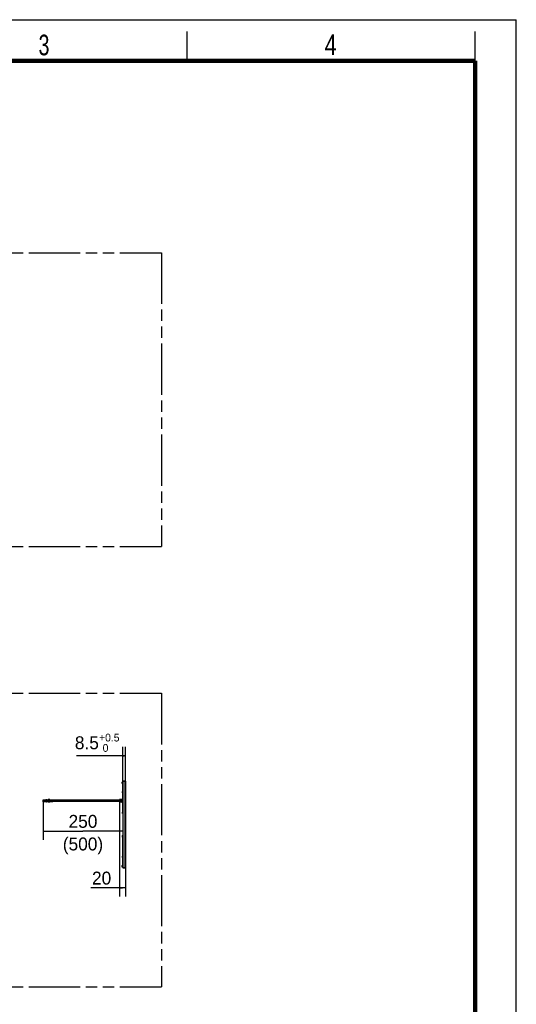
# Model space of a CAD drawing. Header units: millimetres. Extents: x 0 to 210, y 0 to 297.
# Tile 17 of 17: x 125 to 210, y 129 to 297. Entities that reach past the tile are written whole.
import ezdxf
from ezdxf.enums import TextEntityAlignment as Align

# ---------------------------------------------------------------- set-up
doc = ezdxf.new("R2010")
doc.units = ezdxf.units.MM
doc.header["$LTSCALE"] = 19.36
doc.linetypes.add('PHANTOM', pattern=[0.8, 0.45, -0.05, 0.1, -0.05, 0.1, -0.05])
doc.layers.get('0').update_dxf_attribs({"linetype": 'CONTINUOUS'})
doc.layers.add('DEFAULT_3', color=7, linetype='PHANTOM')
doc.layers.add('Z_DIM_2D', color=7, linetype='CONTINUOUS')
doc.styles.add('TEXTSTYLE_2', font='txt', dxfattribs={"width": 0.75})
doc.styles.add('TEXTSTYLE_3', font='tridonic-metric-print-light.otf')
doc.styles.add('TEXTSTYLE_4', font='tridonic-metric-print-light.otf')
doc.dimstyles.new('DIMSTYLE_3', dxfattribs={"dimtxt": 2.2, "dimasz": 3.5, "dimexe": 1.5, "dimexo": 0, "dimgap": 0.55, "dimtad": 1, "dimdec": 1, "dimlfac": 20, "dimdsep": 46, "dimtxsty": 'TEXTSTYLE_3', "dimblk": '_FILLED', "dimblk1": '_FILLED', "dimblk2": '_FILLED', "dimcen": 0.09, "dimclrt": 5, "dimadec": 4, "dimazin": 2, "dimtp": 0.5, "dimtm": 0.5, "dimtfac": 1, "dimtdec": 1, "dimtofl": 0, "dimtmove": 0, "dimatfit": 3, "dimldrblk": '_FILLED', "dimfxl": 0, "dimtolj": 1, "dimarcsym": 0})
doc.dimstyles.new('DIMSTYLE_5', dxfattribs={"dimtxt": 2.2, "dimasz": 3.5, "dimexe": 1.5, "dimexo": 0, "dimgap": 0.55, "dimtad": 1, "dimdec": 1, "dimlfac": 20, "dimdsep": 46, "dimtxsty": 'TEXTSTYLE_3', "dimblk": '_FILLED', "dimblk1": '_FILLED', "dimblk2": '_FILLED', "dimcen": 0.09, "dimclrt": 5, "dimadec": 4, "dimazin": 2, "dimtol": 1, "dimtp": 0.5, "dimtfac": 0.6, "dimtdec": 1, "dimtofl": 0, "dimtmove": 0, "dimatfit": 3, "dimldrblk": '_FILLED', "dimfxl": 0, "dimtolj": 1, "dimarcsym": 0})
doc.dimstyles.new('DIMSTYLE_6', dxfattribs={"dimtxt": 2.2, "dimasz": 3.5, "dimexe": 1.5, "dimexo": 0, "dimgap": 0.55, "dimtad": 1, "dimdec": 1, "dimlfac": 20, "dimdsep": 46, "dimtxsty": 'TEXTSTYLE_3', "dimblk": '_FILLED', "dimblk1": '_FILLED', "dimblk2": '_FILLED', "dimcen": 0.09, "dimclrt": 5, "dimadec": 4, "dimazin": 2, "dimtp": 0.2, "dimtm": 0.2, "dimtfac": 1, "dimtdec": 1, "dimtofl": 0, "dimtmove": 0, "dimatfit": 3, "dimldrblk": '_FILLED', "dimfxl": 0, "dimtolj": 1, "dimarcsym": 0})

# ---------------------------------------------------------------- blocks, each defined once
blk = doc.blocks.new('*D6')
at = {"layer": 'Z_DIM_2D', "color": 2, "linetype": 'Continuous', "transparency": 16777216}
for p, q in [((143.04, 167.35), (143.04, 173.19)), ((143.47, 167.34), (143.47, 173.19)), ((143.25, 171.69), (135.15, 171.69)), ((143.04, 171.69), (143.25, 171.69)), ((143.47, 171.69), (143.25, 171.69))]:
    blk.add_line(p, q, dxfattribs=at)
at = {"layer": 'Z_DIM_2D', "color": 5, "linetype": 'Continuous', "transparency": 16777216}
for s, height, style, p in [('8.5', 2.2, 'TEXTSTYLE_3', (138.96, 172.79)), ('+0.5', 1.32, 'TEXTSTYLE_4', (142.47, 174.11)), (' 0', 1.32, 'TEXTSTYLE_4', (140.58, 172.35))]:
    blk.add_text(s, height=height, dxfattribs=dict(at, style=style)).set_placement(p, align=Align.RIGHT)
blk = doc.blocks.new('_FILLED')
at = {"color": 0, "linetype": 'ByBlock'}
blk.add_solid([(0, 0), (-1, 0.125), (-1, -0.125)], dxfattribs=at)
blk = doc.blocks.new('_NONE')
blk = doc.blocks.new('*D7')
at = {"layer": 'Z_DIM_2D', "color": 2, "linetype": 'Continuous', "transparency": 16777216}
for p, q in [((129.47, 163.95), (129.47, 157.36)), ((129.47, 158.86), (136.25, 158.86)), ((143.04, 158.86), (136.25, 158.86))]:
    blk.add_line(p, q, dxfattribs=at)
at = {"layer": 'Z_DIM_2D', "color": 5, "linetype": 'Continuous', "transparency": 16777216, "style": 'TEXTSTYLE_3'}
for s, p in [('250', (136.25, 159.41)), ('(500)', (136.25, 155.56))]:
    blk.add_text(s, height=2.2, dxfattribs=at).set_placement(p, align=Align.CENTER)
blk = doc.blocks.new('*D8')
at = {"layer": 'Z_DIM_2D', "color": 2, "linetype": 'Continuous', "transparency": 16777216}
for p, q in [((142.47, 163.82), (142.47, 147.7)), ((143.47, 152.64), (143.47, 147.7)), ((142.97, 149.2), (137.56, 149.2)), ((142.47, 149.2), (142.97, 149.2)), ((143.47, 149.2), (142.97, 149.2))]:
    blk.add_line(p, q, dxfattribs=at)
at = {"layer": 'Z_DIM_2D', "color": 5, "linetype": 'Continuous', "transparency": 16777216, "style": 'TEXTSTYLE_3'}
blk.add_text('20', height=2.2, dxfattribs=at).set_placement((141.06, 149.75), align=Align.RIGHT)

msp = doc.modelspace()

# ---------------------------------------------------------------- linework, layer by layer
at = {"color": 2, "linetype": 'Continuous'}
for p, q in [((0, 297), (210, 297)), ((210, 0), (210, 297)), ((154, 290), (154, 295)), ((203, 290), (203, 295))]:
    msp.add_line(p, q, dxfattribs=at)
at = {"color": 9, "linetype": 'Continuous'}
for p, q in [((142.9255058, 166.9953984), (142.9255055, 167.1949524)), ((142.9755054, 166.9452792), (142.9755054, 167.2452786)), ((143.0255054, 167.0952789), (142.9771992, 167.0952789)), ((143.0255054, 167.2452786), (143.0255054, 166.9452792)), ((143.440399, 152.6102789), (143.440399, 167.3602789)), ((142.9755058, 165.3853984), (142.9755055, 165.5849524)), ((143.0255054, 165.6353956), (143.0255054, 165.3353962)), ((129.4655055, 164.1952789), (129.6955055, 164.1952789)), ((129.6955055, 164.0952789), (129.4655055, 164.0952789)), ((129.4655055, 163.9452789), (129.6955055, 163.9452789)), ((130.0726113, 164.1952789), (129.9405055, 164.1952789)), ((129.9454927, 164.1952789), (129.9454927, 163.8452789)), ((129.9455055, 164.1452789), (130.8455055, 164.1452789)), ((130.7105055, 163.8952789), (129.9455055, 163.8952789)), ((130.0458197, 163.8952789), (130.0458197, 164.1452789)), ((130.1261986, 163.8452789), (130.1261986, 164.1952789)), ((130.1405055, 164.1952789), (130.1261986, 164.1952789)), ((130.3105297, 163.8302798), (130.3180932, 163.8302788)), ((130.311351, 164.2102783), (130.3180929, 164.2102789)), ((130.3279097, 163.8202791), (130.3204901, 163.8202791)), ((130.3774468, 164.2102791), (130.3490892, 164.210279)), ((130.3773953, 163.8302785), (130.3490892, 163.8302788)), ((130.3688162, 163.8202823), (130.3671243, 163.8202792)), ((130.3770574, 164.2102789), (130.3770649, 164.2089848)), ((130.4205057, 164.2102783), (130.4245554, 164.2102789)), ((130.4245554, 163.8302788), (130.4209565, 163.8302792)), ((130.4297561, 163.8202794), (130.4344176, 163.8202789)), ((130.465381, 164.210279), (130.4556768, 164.210279)), ((130.4556768, 163.8302788), (130.465381, 163.8302788)), ((130.4686084, 164.1952789), (130.4686084, 163.8452789)), ((130.4745594, 163.8202809), (130.4714046, 163.8202794)), ((130.4739577, 164.2202788), (130.4747884, 164.2202772)), ((130.4820669, 164.2102791), (130.4837364, 164.2102797)), ((130.4837364, 163.830278), (130.4835767, 163.8452789)), ((130.5196763, 164.1452789), (130.5196763, 163.8952789)), ((130.5314012, 164.2102789), (130.5305063, 164.2102783)), ((130.5314015, 163.8302789), (130.5305065, 163.8302794)), ((130.5634273, 164.2202789), (130.5413516, 164.2202789)), ((130.5725437, 164.210279), (130.5627473, 164.210279)), ((130.5627473, 163.8452789), (130.5627473, 163.8302789)), ((130.589543, 163.8302783), (130.5627473, 163.8302789)), ((130.5805055, 164.2202789), (130.5810597, 164.2202789)), ((130.5805055, 163.8202791), (130.5810369, 163.8202792)), ((130.7505055, 164.1202789), (130.7105055, 164.1202789)), ((130.7105055, 163.9202789), (130.7505055, 163.9202789)), ((130.8455055, 163.8952789), (130.7505055, 163.8952789)), ((130.7838637, 164.1935137), (130.7814891, 164.1952789)), ((130.7905055, 164.1452789), (130.7902265, 164.157621)), ((130.8455055, 164.1027789), (130.8855055, 164.1027789)), ((130.8855055, 164.1452789), (130.9805055, 164.1452789)), ((130.9805055, 163.8952789), (130.8855055, 163.8952789)), ((130.9805055, 164.1027789), (131.0205055, 164.1027789)), ((131.0205055, 164.1452789), (131.0955055, 164.1452789)), ((131.0955055, 163.8952789), (131.0205055, 163.8952789)), ((142.9755055, 161.8858395), (142.9755058, 162.0853934)), ((142.9755055, 157.8857224), (142.9755058, 158.0852764)), ((142.9755055, 154.3856053), (142.9755058, 154.5852764)), ((143.0255054, 154.5051547), (143.0255054, 154.3351621)), ((142.9255055, 152.7756053), (142.9255059, 152.9738578)), ((142.9755054, 152.7251621), (142.9755054, 153.0251615)), ((143.0255054, 152.8753959), (142.9771992, 152.8753959)), ((143.0255054, 153.0253956), (143.0255054, 152.7253962)), ((143.0322123, 153.2258279), (143.0305056, 153.2272697)), ((143.0360409, 153.2243751), (143.0322123, 153.2258279))]:
    msp.add_line(p, q, dxfattribs=at)
at = {"color": 6, "linetype": 'Continuous'}
for p, q in [((142.9255058, 167.1938598), (142.9255058, 167.1953788)), ((142.9255058, 166.995413), (142.9255074, 166.9958145)), ((142.9755055, 167.2452789), (143.0005055, 167.2452789)), ((142.9755055, 166.9452789), (143.0005055, 166.9452789)), ((143.0005055, 167.2852789), (143.0255055, 167.2852789)), ((143.0005055, 167.2848772), (143.0005055, 167.2359263)), ((143.0005055, 166.949152), (143.0005055, 166.9056313)), ((143.0005055, 166.9052789), (143.0255055, 166.9052789)), ((143.0255055, 167.2848772), (143.0255055, 167.2452789)), ((143.0255055, 167.2452789), (143.0402026, 167.2452789)), ((143.0255055, 166.9452789), (143.0402026, 166.9452789)), ((143.1188331, 167.3604737), (143.440399, 167.3602789)), ((143.4587768, 167.3522983), (143.4623057, 167.3473093)), ((142.9755058, 165.5838598), (142.9755058, 165.5853788)), ((142.9755058, 165.386932), (142.9755058, 165.385413)), ((143.0155738, 165.6342789), (143.0107317, 165.633045)), ((129.4655055, 163.8452789), (129.4655055, 164.1952789)), ((130.7105055, 163.8452789), (129.4655055, 163.8452789)), ((129.6955055, 163.8452789), (129.6955055, 164.1952789)), ((129.6955055, 164.1952789), (129.9405055, 164.1952789)), ((129.9455055, 164.1452789), (129.6955055, 164.1452789)), ((129.6955055, 164.1202789), (129.9155055, 164.1202789)), ((129.6955055, 163.9202789), (129.9155055, 163.9202789)), ((129.6955055, 163.8952789), (129.9455055, 163.8952789)), ((129.9155055, 163.9202789), (129.9155055, 164.1202789)), ((130.0726113, 164.1952789), (130.1261986, 164.1952789)), ((130.1405055, 164.1952789), (130.7105055, 164.1952789)), ((130.3105296, 164.2102779), (130.3105775, 164.1952789)), ((130.3105775, 163.8452789), (130.3105297, 163.8302798)), ((130.3180929, 164.2102789), (130.3490892, 164.210279)), ((130.3180929, 164.1952789), (130.3180929, 164.2102789)), ((130.3180932, 163.8302788), (130.3180929, 163.8452789)), ((130.3490892, 163.8302788), (130.3180932, 163.8302788)), ((130.3451743, 164.2202848), (130.3192852, 164.2202788)), ((130.3279097, 163.8202791), (130.3455189, 163.8202743)), ((130.3490892, 164.2051666), (130.3490892, 164.210279)), ((130.3536537, 164.2202771), (130.3674763, 164.2202779)), ((130.3548747, 163.8202804), (130.3671255, 163.8202792)), ((130.3587706, 163.835385), (130.3587706, 163.8302788)), ((130.3674763, 164.2202779), (130.3673507, 164.2202785)), ((130.3769436, 164.204718), (130.3774939, 164.2082663)), ((130.3774807, 163.8452789), (130.3770574, 163.8302788)), ((130.3774528, 164.1952789), (130.3770673, 164.2102791)), ((130.4205338, 163.8452789), (130.420515, 163.8302795)), ((130.4205151, 164.2102783), (130.4205338, 164.1952789)), ((130.4556768, 164.210279), (130.4245554, 164.2102789)), ((130.4245554, 164.1952789), (130.4245554, 164.2102789)), ((130.4245554, 163.8302788), (130.4245554, 163.8452789)), ((130.4245554, 163.8302788), (130.4556768, 163.8302788)), ((130.4530886, 164.2202789), (130.4297653, 164.2202786)), ((130.4330607, 164.2201896), (130.4333738, 164.2202502)), ((130.4344176, 163.8202789), (130.4530899, 163.8202789)), ((130.4556768, 164.2051662), (130.4556768, 164.210279)), ((130.4736693, 164.2202789), (130.4615652, 164.2202789)), ((130.4715581, 163.8202778), (130.4615882, 163.8202801)), ((130.4837364, 164.2102797), (130.465381, 164.210279)), ((130.465381, 163.8353844), (130.465381, 163.8302788)), ((130.465381, 163.8302788), (130.4837439, 163.8302786)), ((130.4737805, 163.8202792), (130.4738228, 163.8202794)), ((130.4837364, 164.2102797), (130.4836918, 164.1952789)), ((130.4838069, 163.8452789), (130.4837439, 163.8302786)), ((130.5190711, 163.8830307), (130.5196763, 163.8952789)), ((130.5305063, 164.2102783), (130.5305078, 164.1952789)), ((130.5314012, 163.8452789), (130.5314015, 163.8302789)), ((130.5314015, 163.8302789), (130.5627473, 163.8302789)), ((130.5627473, 164.210279), (130.5330291, 164.2102798)), ((130.5413516, 164.2202789), (130.540506, 164.2202789)), ((130.5413517, 163.8202789), (130.5805055, 163.8202791)), ((130.5634273, 164.2202789), (130.5810321, 164.2202786)), ((130.5712417, 163.8202845), (130.5652457, 163.8203169)), ((130.5725437, 164.210279), (130.5896871, 164.2102826)), ((130.5794754, 163.820338), (130.5805055, 163.8202791)), ((130.5805055, 164.2202786), (130.5799924, 164.2202643)), ((130.5800822, 163.8202879), (130.5804898, 163.8202791)), ((130.5804898, 164.2202786), (130.5802368, 164.2202752)), ((130.5810369, 163.8202792), (130.5878865, 163.8202789)), ((130.5837681, 163.8206616), (130.5836004, 163.8206145)), ((130.5891433, 163.8240237), (130.5892146, 163.8237708)), ((130.5910754, 163.8302781), (130.5896929, 163.8262169)), ((130.5910778, 164.2102789), (130.5910827, 164.1952789)), ((130.7103792, 164.1935326), (130.7105055, 164.1952789)), ((130.7105055, 164.0452789), (130.7105055, 164.1452789)), ((130.7105055, 164.0452789), (130.7505055, 164.0452789)), ((130.7105055, 163.8452789), (130.7105055, 163.9952789)), ((130.7105055, 163.9952789), (130.7505055, 163.9952789)), ((130.7505055, 163.8952789), (130.7105055, 163.8952789)), ((130.7505055, 164.0452789), (130.7505055, 164.1952789)), ((130.7505055, 164.1952789), (130.8455055, 164.1952789)), ((130.7505055, 163.8452789), (130.7505055, 163.9952789)), ((130.8455055, 163.8452789), (130.7505055, 163.8452789)), ((130.8455054, 163.870121), (130.8455554, 163.8824038)), ((130.8455055, 164.0452789), (130.8455055, 164.1952789)), ((130.8455055, 164.0452789), (130.8855055, 164.0452789)), ((130.8455554, 163.8824038), (130.8455055, 163.9952789)), ((130.8455055, 163.9952789), (130.8855055, 163.9952789)), ((130.8855055, 163.9377789), (130.8455055, 163.9377789)), ((130.8855055, 164.0452789), (130.8855055, 164.1952789)), ((130.8855055, 164.1952789), (130.9805055, 164.1952789)), ((130.8855055, 163.8452789), (130.8855055, 163.9952789)), ((130.9805055, 163.8452789), (130.8855055, 163.8452789)), ((130.9805055, 164.0452789), (130.9805055, 164.1952789)), ((130.9805055, 164.0452789), (131.0205055, 164.0452789)), ((130.9805055, 163.8452789), (130.9805055, 163.9952789)), ((130.9805055, 163.9952789), (131.0205055, 163.9952789)), ((131.0205055, 163.9377789), (130.9805055, 163.9377789)), ((131.0205055, 164.0452789), (131.0205055, 164.1952789)), ((131.0205055, 164.1952789), (131.0955055, 164.1952789)), ((131.0205055, 163.8452789), (131.0205055, 163.9952789)), ((131.0955055, 163.8452789), (131.0205055, 163.8452789)), ((131.0955055, 163.8452789), (131.0955055, 164.1952789)), ((142.9755058, 161.886932), (142.9755058, 161.885413)), ((143.0156942, 162.1343032), (143.0109079, 162.133099)), ((142.9755058, 158.0837428), (142.9755058, 158.0852617)), ((142.9755058, 157.8868149), (142.9755058, 157.885296)), ((142.9755058, 154.5837428), (142.9755058, 154.5852617)), ((142.9755058, 154.3866979), (142.9755058, 154.3851789)), ((143.0156942, 154.6341861), (143.0109079, 154.6329819)), ((142.9255058, 152.9736257), (142.9255058, 152.9751447)), ((142.9255058, 152.7751789), (142.9255074, 152.7755803)), ((142.9655738, 153.0241619), (142.9607317, 153.0229279)), ((142.9755055, 153.0251618), (143.0005055, 153.0251618)), ((142.9755055, 152.7251618), (143.0005055, 152.7251618)), ((143.0005055, 153.0651618), (143.0255055, 153.0651618)), ((143.0005055, 153.0647602), (143.0005055, 153.0158092)), ((143.0005055, 152.7290349), (143.0005055, 152.6855142)), ((143.0005055, 152.6851618), (143.0255055, 152.6851618)), ((143.0255055, 152.6868662), (143.0255054, 152.7253962)), ((143.0255055, 153.0253959), (143.0402026, 153.0253959)), ((143.0255055, 152.7253959), (143.0402026, 152.7253959)), ((143.1204642, 152.6094287), (143.0551114, 152.6102789)), ((143.1853637, 152.6088915), (143.1204642, 152.6094287)), ((143.2498121, 152.6086418), (143.1853637, 152.6088915)), ((143.3773317, 152.6093101), (143.3138034, 152.608756)), ((143.440399, 152.6102789), (143.3773317, 152.6093101)), ((143.440399, 152.6102789), (143.4464453, 152.611021)), ((143.4617536, 152.6222795), (143.4636914, 152.6261977)), ((143.4649565, 152.6305958), (143.465399, 152.6352789))]:
    msp.add_line(p, q, dxfattribs=at)
at = {"color": 7, "linetype": 'Continuous'}
for p, q in [((143.0095633, 166.7267183), (143.0265598, 166.9451971)), ((143.0117732, 166.7122503), (143.0095633, 166.7267183)), ((143.0166591, 166.6999459), (143.0117732, 166.7122503)), ((143.024434, 166.6896227), (143.0166591, 166.6999459)), ((143.0190652, 162.1751017), (143.0402026, 167.3452791)), ((143.0365028, 166.9444224), (143.0204232, 166.7380155)), ((143.0204232, 166.7380155), (143.0222446, 166.7233848)), ((143.0305055, 166.6849014), (143.024434, 166.6896227)), ((143.0266644, 166.4057933), (143.0245311, 166.1605844)), ((143.0280211, 166.5389288), (143.0253736, 166.3221998)), ((143.0257907, 166.2310155), (143.0257416, 165.9334047)), ((143.0257832, 166.0914345), (143.0266778, 165.7458795)), ((143.0296161, 166.6561579), (143.027564, 166.5209674)), ((143.0304264, 166.7239405), (143.0296161, 166.6561579)), ((143.0305524, 166.7423484), (143.0305044, 166.7442498)), ((143.0321558, 166.7553564), (143.0305055, 166.7433074)), ((143.0307526, 166.7390479), (143.0305055, 166.7432881)), ((143.0305055, 165.6343721), (143.0305055, 166.7424834)), ((143.0309834, 166.7494244), (143.0306808, 166.7482812)), ((143.0402026, 167.3452791), (143.0402026, 167.3252819)), ((143.3148739, 167.3617814), (143.0551114, 167.3602789)), ((143.0551114, 167.3602789), (143.0551114, 152.6102789)), ((143.3780006, 167.3613087), (143.3148739, 167.3617814)), ((143.440399, 167.3602789), (143.3780006, 167.3613087)), ((143.465399, 167.3352789), (143.465399, 152.6352789)), ((143.0267171, 164.3452789), (142.9655055, 164.3452789)), ((142.9655055, 164.3452789), (142.9655055, 163.6952789)), ((143.0262436, 165.335815), (143.0216364, 164.3450876)), ((143.0254284, 165.8393777), (143.0277793, 165.6336332)), ((130.3464473, 164.2202767), (130.3535083, 164.2202818)), ((130.3548747, 163.8202804), (130.346501, 163.8202789)), ((130.4530886, 164.2202789), (130.4615652, 164.2202789)), ((130.4615882, 163.8202801), (130.4530899, 163.8202789)), ((142.4655055, 164.1202789), (131.0955055, 164.1202789)), ((131.0955055, 163.9202789), (142.4655055, 163.9202789)), ((136.0955055, 163.9202789), (136.0955055, 164.1187194)), ((142.5904871, 164.2268289), (142.4655055, 164.2202789)), ((142.4655055, 163.8202788), (142.4655055, 164.2202788)), ((142.4655069, 163.8202788), (142.5904871, 163.8137289)), ((142.598945, 163.9578926), (142.5904871, 163.9577787)), ((142.5905055, 164.0827789), (142.5905055, 164.2268294)), ((142.6405055, 164.1202789), (142.5905055, 164.1202789)), ((142.5905055, 163.8137284), (142.5905055, 163.9577788)), ((142.6405055, 163.9202789), (142.5905055, 163.9202789)), ((142.6073439, 163.9579091), (142.598945, 163.9578926)), ((142.6239659, 164.0829105), (142.6322388, 164.0828943)), ((142.6322388, 164.0828943), (142.6404867, 164.082779)), ((142.8404847, 164.2399307), (142.6404867, 164.2294492)), ((142.6404867, 163.8111085), (142.8404847, 163.800627)), ((142.6405055, 164.2294497), (142.6405055, 164.0827789)), ((142.6405055, 163.9577788), (142.6405055, 163.811108)), ((142.7323378, 164.2249706), (142.7155049, 164.2240095)), ((142.7155049, 163.8165473), (142.7323974, 163.8155839)), ((142.7155055, 163.8165476), (142.7155055, 164.2240095)), ((142.7155055, 164.0983413), (142.7655055, 164.0983413)), ((142.7655055, 163.9422164), (142.7155055, 163.9422164)), ((142.7323974, 163.8155839), (142.7490187, 163.8147507)), ((142.7490187, 163.8147507), (142.7655049, 163.8138089)), ((142.7655055, 164.2267489), (142.7655055, 163.8138089)), ((142.8405055, 164.0827789), (142.8405055, 164.2399312)), ((142.8905055, 164.1202789), (142.8405055, 164.1202789)), ((142.8405055, 163.8006265), (142.8405055, 163.9577788)), ((142.8905055, 163.9202789), (142.8405055, 163.9202789)), ((142.9655046, 164.2464827), (142.8904842, 164.2425511)), ((142.8904842, 163.7980067), (142.9655072, 163.7940749)), ((142.8905055, 164.2425516), (142.8905055, 164.0827789)), ((142.8905055, 163.9577788), (142.8905055, 163.7980061)), ((143.0243689, 163.6952789), (142.9655055, 163.6952789)), ((143.0194211, 163.6950951), (143.0153055, 158.1747444)), ((143.0153233, 161.8356622), (143.0148999, 159.9852789)), ((143.0259677, 154.6744653), (143.0153055, 158.1747444)), ((143.0268529, 154.275789), (143.0253573, 154.1220307)), ((143.0402026, 152.6252786), (143.0259677, 154.6744653)), ((143.0264197, 153.026813), (143.0097032, 153.2413955)), ((143.0225386, 153.2483038), (143.0203224, 153.2338355)), ((143.0203224, 153.2338355), (143.0363895, 153.0275897)), ((143.027431, 153.2606078), (143.0225386, 153.2483038)), ((143.0244807, 153.8339548), (143.0250801, 153.6889127)), ((143.0257219, 154.1576976), (143.0246696, 154.0031372)), ((143.0249523, 154.017479), (143.0248992, 153.8350038)), ((143.0254927, 153.7053788), (143.0268983, 153.5439568)), ((143.0262965, 153.5509989), (143.0301446, 153.2822916)), ((143.0274114, 153.2288359), (143.0274836, 153.2285631)), ((143.0275091, 153.228397), (143.0275827, 153.2281262)), ((143.0276296, 153.2280243), (143.0277034, 153.2277579)), ((143.0277317, 153.22759), (143.0278074, 153.2273236)), ((143.0278533, 153.2272286), (143.0279294, 153.226965)), ((143.0280065, 153.2267017), (143.0280844, 153.2264386)), ((143.0281633, 153.2261755), (143.0282431, 153.2259122)), ((143.0283239, 153.2256487), (143.0284057, 153.2253846)), ((143.0284886, 153.22512), (143.0285725, 153.2248547)), ((143.0288792, 153.2238568), (143.0289688, 153.2235864)), ((143.0290596, 153.2233152), (143.0291515, 153.2230429)), ((143.0292445, 153.2227694), (143.0293388, 153.2224945)), ((143.0294343, 153.2222181), (143.0295311, 153.22194)), ((143.0296293, 153.2216601), (143.0297289, 153.2213782)), ((143.0299755, 153.2207232), (143.03008, 153.2204327)), ((143.0301421, 153.2202278), (143.0302494, 153.2199338)), ((143.0301446, 153.2822916), (143.030471, 153.2419087)), ((143.030469, 153.2193373), (143.0305815, 153.2190345)), ((143.0305056, 153.6847804), (143.0305056, 153.2286026)), ((143.0307873, 153.2318954), (143.0305056, 153.2272697)), ((143.0305056, 153.2272697), (143.0325339, 153.2143666)), ((143.030812, 153.2184192), (143.03093, 153.2181066)), ((143.031172, 153.2174709), (143.0312959, 153.2171477)), ((143.0315496, 153.2164908), (143.0316793, 153.2161571)), ((143.0321254, 153.2150364), (143.0322634, 153.2146868)), ((143.0361713, 153.205613), (143.0321548, 153.2152009)), ((143.0325339, 153.2143666), (143.0361663, 153.2063268)), ((143.0326812, 153.2136362), (143.032817, 153.2132969)), ((143.0334048, 153.211832), (143.0335044, 153.2115863)), ((143.0335568, 153.2114616), (143.0335758, 153.2114168)), ((143.0402026, 152.6452759), (143.0402026, 152.6252786)), ((143.0551114, 152.6102789), (143.440399, 152.6102789)), ((143.440399, 152.6102789), (143.4465108, 152.6111909))]:
    msp.add_line(p, q, dxfattribs=at)
at = {"color": 7, "linetype": 'Continuous', "const_width": 0.7}
for points in [[(7, 290), (203, 290)], [(203, 7), (203, 290)]]:
    msp.add_lwpolyline(points, dxfattribs=at)
at = {"color": 6, "linetype": 'Continuous'}
for points in [[(142.9399867, 167.230587), (142.9366921, 167.2269126), (142.9337749, 167.2229309), (142.9312619, 167.2186827), (142.9291797, 167.2142084), (142.9275524, 167.2095496), (142.9263925, 167.2047523), (142.9257081, 167.1998641), (142.9255058, 167.1953977)], [(142.9262388, 167.2039062), (142.9256338, 167.1989458), (142.9255058, 167.1953788)], [(142.9263925, 166.9860395), (142.9257081, 166.9909277), (142.9255058, 166.9953941)], [(142.9396427, 166.9604385), (142.9363462, 166.9641935), (142.9334398, 166.9682586), (142.930951, 166.9725919), (142.9289074, 166.9771511), (142.9273329, 166.9818928), (142.9262388, 166.9867686), (142.9256338, 166.991729), (142.9255058, 166.995296)], [(142.9396427, 167.2302363), (142.9363462, 167.2264813), (142.9334398, 167.2224162), (142.930951, 167.2180829), (142.9289074, 167.2135237), (142.9273329, 167.208782), (142.9265311, 167.2052088)], [(142.9399867, 166.9602048), (142.9366921, 166.9638793), (142.9337749, 166.9678609), (142.9312619, 166.9721092), (142.9291797, 166.9765834), (142.9275524, 166.9812422), (142.9265311, 166.985466)], [(142.9655738, 167.244396), (142.9607317, 167.243162), (142.956038, 167.2414502), (142.9515398, 167.239275), (142.9472798, 167.2366625), (142.9433001, 167.2336404), (142.9396427, 167.2302363)], [(142.956038, 166.9492246), (142.9515398, 166.9513998), (142.9472798, 166.9540123), (142.9433001, 166.9570344), (142.9396427, 166.9604385)], [(142.9562645, 167.2415454), (142.9518097, 167.2394215), (142.9475848, 167.2368694), (142.9436303, 167.2339158), (142.9399867, 167.230587)], [(142.9656942, 166.9463716), (142.9609079, 166.9475758), (142.9562645, 166.9492465), (142.9518097, 166.9513703), (142.9475848, 166.9539224), (142.9436303, 166.9568761), (142.9399867, 166.9602048)], [(142.9755054, 167.2453956), (142.9705148, 167.2451434), (142.9655738, 167.244396)], [(142.9755054, 166.9453962), (142.9705759, 166.9456423), (142.9656942, 166.9463716)], [(142.9896427, 167.2301192), (142.9863462, 167.2263643), (142.9834398, 167.2222991), (142.980951, 167.2179658), (142.9789074, 167.2134066), (142.9773329, 167.2086649), (142.9762388, 167.2037892), (142.9756338, 167.1988287), (142.9755058, 167.1952617)], [(142.9899867, 166.9600878), (142.9866921, 166.9637622), (142.9837749, 166.9677439), (142.9812619, 166.9719921), (142.9791797, 166.9764663), (142.9775524, 166.9811252), (142.9763925, 166.9859225), (142.9757081, 166.9908107), (142.9755058, 166.9952771)], [(143.0155738, 167.2442789), (143.0107317, 167.243045), (143.006038, 167.2413332), (143.0015398, 167.2391579), (142.9972798, 167.2365455), (142.9933001, 167.2335234), (142.9896427, 167.2301192)], [(143.0156942, 166.9462546), (143.0109079, 166.9474587), (143.0062645, 166.9491294), (143.0018097, 166.9512533), (142.9975848, 166.9538053), (142.9936303, 166.956759), (142.9899867, 166.9600878)], [(143.0255054, 167.2452786), (143.0205148, 167.2450263), (143.0155738, 167.2442789)], [(143.0255054, 166.9452792), (143.0205759, 166.9455253), (143.0156942, 166.9462546)], [(143.0402026, 167.3452791), (143.0402557, 167.3491025), (143.0412418, 167.3525465), (143.0431239, 167.3557517), (143.0460134, 167.3582963), (143.0500216, 167.3597585), (143.0551114, 167.3602789)], [(143.440399, 167.3602789), (143.4478007, 167.3589273), (143.4539223, 167.3563106)], [(143.4623252, 167.3472818), (143.4645282, 167.3416521), (143.465399, 167.3352789)], [(142.9896427, 165.6202363), (142.9863462, 165.6164813), (142.9834398, 165.6124162), (142.980951, 165.6080829), (142.9789074, 165.6035236), (142.9773329, 165.598782), (142.9762388, 165.5939062), (142.9756338, 165.5889458), (142.9755058, 165.5853788)], [(142.9899867, 165.3500878), (142.9866921, 165.3537622), (142.9837749, 165.3577439), (142.9812619, 165.3619921), (142.9791797, 165.3664663), (142.9775524, 165.3711252), (142.9763925, 165.3759225), (142.9757081, 165.3808107), (142.9755058, 165.3852771)], [(143.0107317, 165.633162), (143.006038, 165.6314502), (143.0015398, 165.629275), (142.9972798, 165.6266625), (142.9933001, 165.6236404), (142.9896427, 165.6202363)], [(143.0156942, 165.3362546), (143.0109079, 165.3374587), (143.0062645, 165.3391294), (143.0018097, 165.3412533), (142.9975848, 165.3438053), (142.9936303, 165.346759), (142.9899867, 165.3500878)], [(143.0255054, 165.6352786), (143.0205148, 165.6350263), (143.0155738, 165.6342789)], [(143.0255054, 165.3352792), (143.0205759, 165.3355253), (143.0156942, 165.3362546)], [(130.3279044, 164.2202786), (130.3272761, 164.2202568), (130.3266503, 164.2201924), (130.3260295, 164.2200865), (130.3254161, 164.2199403), (130.3248128, 164.2197549), (130.3242214, 164.2195311), (130.3236468, 164.2192711), (130.3230823, 164.2189712), (130.3225196, 164.2186235), (130.3219747, 164.2182337), (130.3214588, 164.2178084), (130.3209729, 164.2173472), (130.3205202, 164.2168521), (130.3201026, 164.2163264), (130.31972, 164.2157711), (130.3193786, 164.2151976), (130.319084, 164.2146219), (130.3188284, 164.2140358), (130.3186084, 164.2134325), (130.3184261, 164.2128171), (130.3182823, 164.2121914), (130.3181782, 164.2115581), (130.3181147, 164.2109197), (130.3180929, 164.2102789)], [(130.3180932, 163.8302788), (130.3184205, 163.8277661), (130.3193834, 163.8253572), (130.3209729, 163.8232164), (130.3230743, 163.8215959), (130.3254404, 163.8206135), (130.3279097, 163.8202791)], [(130.3250552, 163.8202839), (130.3256409, 163.820292), (130.3266048, 163.8202792), (130.3259359, 163.8204607)], [(130.3490892, 163.8302788), (130.3490892, 163.8354537), (130.3488268, 163.8379827), (130.3490892, 163.8404663), (130.3506634, 163.8428976), (130.353287, 163.8452789)], [(130.3523703, 164.1952789), (130.3503196, 164.1977047), (130.3490892, 164.2001613), (130.3488841, 164.2026496), (130.3490892, 164.2051666)], [(130.3587706, 164.210279), (130.3587706, 164.2052448), (130.3591706, 164.202726), (130.3587706, 164.2002189), (130.3563705, 164.1977382), (130.3523703, 164.1952789)], [(130.353287, 163.8452789), (130.3567142, 163.8428608), (130.3587706, 163.8404058), (130.3591133, 163.83791), (130.3587706, 163.835385)], [(130.3549857, 163.8202801), (130.355686, 163.8206541), (130.356496, 163.8216684), (130.3573349, 163.8232796), (130.3580727, 163.8253611), (130.358582, 163.8277318), (130.3587706, 163.8302788)], [(130.37366, 163.8230074), (130.3716129, 163.8214975), (130.369381, 163.8205857), (130.3671255, 163.8202793)], [(130.377443, 164.2102791), (130.3773689, 164.2113719), (130.3767189, 164.2139131), (130.3752501, 164.2165067), (130.3728883, 164.2186898), (130.3696664, 164.2200488)], [(130.3770574, 163.8302788), (130.3765273, 163.8275875), (130.3753489, 163.8250814), (130.37366, 163.8230074)], [(130.3769436, 164.204718), (130.3768994, 164.2039129), (130.3768189, 164.2032746)], [(130.3770037, 164.209005), (130.3770139, 164.2079036), (130.3770029, 164.2068213), (130.3769787, 164.2057235)], [(130.37704, 164.1952789), (130.3770232, 164.1980994), (130.3771707, 164.2016872), (130.3772565, 164.2030894)], [(130.4205055, 163.8302795), (130.4205735, 163.8291929), (130.4218103, 163.8255272), (130.4242799, 163.8226279), (130.427328, 163.8209088), (130.4304996, 163.8202789)], [(130.4305106, 164.2202786), (130.4276917, 164.2197642), (130.4249174, 164.2183851), (130.4224916, 164.2160527), (130.4209252, 164.2129851), (130.4205057, 164.2102783)], [(130.4344162, 164.2202786), (130.4319368, 164.2199451), (130.4295603, 164.218964), (130.427449, 164.2173442), (130.4258517, 164.2152032), (130.4248843, 164.2127932), (130.4245554, 164.2102789)], [(130.4245554, 163.8302788), (130.4248845, 163.8277654), (130.4258521, 163.8253561), (130.4274495, 163.8232154), (130.4295609, 163.8215951), (130.4319379, 163.8206132), (130.4344182, 163.8202789)], [(130.4355159, 163.8203316), (130.4359597, 163.8203987), (130.4368315, 163.8205969), (130.4379231, 163.8209973), (130.439247, 163.8217399)], [(130.4364594, 163.8207592), (130.4356997, 163.8203634), (130.4355363, 163.8203334)], [(130.4556768, 163.8302788), (130.4556768, 163.8354546), (130.4554136, 163.8379837), (130.4556768, 163.8404673), (130.4572557, 163.8428982), (130.4598872, 163.8452789)], [(130.4589657, 164.1952789), (130.4569101, 164.1977044), (130.4556768, 164.2001608), (130.4554712, 164.2026491), (130.4556768, 164.2051662)], [(130.465381, 164.210279), (130.465381, 164.2052446), (130.465782, 164.2027257), (130.465381, 164.2002186), (130.4629753, 164.1977379), (130.4589657, 164.1952789)], [(130.4598872, 163.8452789), (130.4633209, 163.8428605), (130.465381, 163.8404053), (130.4657244, 163.8379094), (130.465381, 163.8353844)], [(130.4615882, 163.8202801), (130.4622889, 163.820654), (130.4631002, 163.8216682), (130.4639411, 163.8232792), (130.4646809, 163.8253606), (130.4651917, 163.8277315), (130.465381, 163.8302788)], [(130.4699425, 163.8180921), (130.4715039, 163.8199795), (130.4735563, 163.8202826), (130.4744576, 163.8202935)], [(130.4738228, 163.8202794), (130.4761965, 163.8206048), (130.4785337, 163.8215596), (130.4805887, 163.8231032), (130.4822056, 163.8251762), (130.4832874, 163.8276419), (130.4837439, 163.8302786)], [(130.4739577, 164.2202787), (130.4763902, 164.2199333), (130.4786928, 164.2189367), (130.4807015, 164.2173502), (130.48227, 164.2152595), (130.4833049, 164.2128278), (130.4837364, 164.2102797)], [(130.5196763, 164.1452789), (130.5190711, 164.157527), (130.5172545, 164.1691453), (130.5143997, 164.1795762), (130.510852, 164.1880303), (130.5068699, 164.1934619), (130.5026539, 164.1952789)], [(130.5026539, 163.8452789), (130.5068699, 163.8470958), (130.510852, 163.8525274), (130.5143997, 163.8609815), (130.5172545, 163.8714124), (130.5190711, 163.8830307)], [(130.5405094, 164.2202789), (130.5367518, 164.2194479), (130.533507, 164.2171784), (130.5312217, 164.213765), (130.5305063, 164.2102783)], [(130.5305065, 163.8302794), (130.5313528, 163.8264913), (130.5335763, 163.8233098), (130.5367608, 163.8211057), (130.540506, 163.8202789)], [(130.5314015, 163.8302789), (130.5317666, 163.8277723), (130.5328029, 163.825414), (130.5344347, 163.8233214)], [(130.5344347, 163.8233214), (130.5365166, 163.8216826), (130.538861, 163.8206434), (130.5413517, 163.8202789)], [(130.5652455, 163.8202791), (130.5627396, 163.8206296), (130.5614589, 163.8216315), (130.5616787, 163.8232324), (130.5624061, 163.8253165), (130.5626611, 163.8277191), (130.5627473, 163.8302789)], [(130.5634273, 164.2202789), (130.5638615, 164.2198254), (130.5638298, 164.2186652), (130.5635665, 164.2170848), (130.5632186, 164.2151587), (130.562893, 164.2128449), (130.5627473, 164.210279)], [(130.5627473, 164.210279), (130.563067, 164.207755), (130.5638328, 164.2053155), (130.5647607, 164.2030307), (130.5657302, 164.2006899), (130.5665984, 164.1980826), (130.5669874, 164.1952789)], [(130.5634273, 164.2202766), (130.5681219, 164.2200121), (130.57118, 164.2190889), (130.5721543, 164.2174859), (130.572189, 164.2153318), (130.572455, 164.2128743), (130.5725437, 164.210279)], [(130.5669874, 164.1952789), (130.5675663, 164.1982817), (130.5687764, 164.2009632), (130.5700052, 164.2032106), (130.5711441, 164.2053621), (130.572125, 164.2077558), (130.5725437, 164.210279)], [(130.5708279, 163.8402664), (130.5703963, 163.8427724), (130.5702236, 163.8452789)], [(130.5725437, 163.8302789), (130.5723743, 163.8327629), (130.5719475, 163.8352555), (130.5708279, 163.8402664)], [(130.5836004, 163.8206145), (130.5817234, 163.8203352), (130.5795885, 163.8202791)], [(130.5857324, 164.218794), (130.5838938, 164.2196738), (130.5819168, 164.2201731), (130.5804898, 164.2202786)], [(130.5804898, 163.8202791), (130.581394, 163.8203216), (130.5834655, 163.8207395), (130.5854074, 163.8215744), (130.5871305, 163.8227895), (130.5885494, 163.8243455), (130.5896467, 163.8262557)], [(130.5810369, 163.8202792), (130.5837279, 163.820633), (130.5862151, 163.8216581), (130.5883303, 163.8232873), (130.5898954, 163.8253992), (130.5908358, 163.827785), (130.5911329, 163.830278)], [(130.5879855, 164.2173969), (130.5858811, 164.2189814), (130.5835159, 164.2199521), (130.5810597, 164.2202786)], [(130.588868, 163.824046), (130.5866805, 163.8220783), (130.5842668, 163.8208895), (130.581664, 163.8203241)], [(130.591073, 163.8302781), (130.5907079, 163.827642), (130.5896702, 163.8251891), (130.5880332, 163.8230985), (130.585891, 163.8215279), (130.5836558, 163.8206293)], [(130.5895997, 164.2144075), (130.5886804, 164.2160284), (130.587353, 164.2175663)], [(130.5910778, 164.2102789), (130.590661, 164.2128635), (130.5896163, 164.2152919), (130.5881115, 164.2172343)], [(130.5896929, 163.8262169), (130.5894684, 163.8254661), (130.5892877, 163.8247942), (130.5891724, 163.8242554), (130.5891433, 163.8240237)], [(130.5895684, 164.2144761), (130.5896728, 164.21425), (130.5901739, 164.2131045), (130.590667, 164.2117786), (130.5910778, 164.2102789)], [(130.5910242, 163.8376913), (130.5910133, 163.835198), (130.5910269, 163.8327272), (130.5910754, 163.8302781)], [(130.5910824, 163.8452789), (130.5910709, 163.842733), (130.5910242, 163.8376913)], [(130.7105004, 164.170441), (130.7105248, 164.1883104), (130.7103792, 164.1935326)], [(130.7105055, 164.1452789), (130.7105815, 164.1581776), (130.7105004, 164.170441)], [(130.8455055, 163.8452789), (130.8454203, 163.8469917), (130.8455154, 163.8521573), (130.8455054, 163.870121)], [(142.8799867, 164.15547), (142.8766921, 164.1517955), (142.8737749, 164.1478139), (142.8712619, 164.1435656), (142.8691797, 164.1390914), (142.8675524, 164.1344326), (142.8663925, 164.1296353), (142.8657081, 164.1247471), (142.8655058, 164.1202807)], [(142.8796427, 163.8854385), (142.8763462, 163.8891935), (142.8734398, 163.8932586), (142.870951, 163.8975919), (142.8689074, 163.9021511), (142.8673329, 163.9068928), (142.8662388, 163.9117686), (142.8656338, 163.916729), (142.8655058, 163.920296)], [(142.8905055, 163.8770341), (142.8872798, 163.8790123), (142.8833001, 163.8820344), (142.8796427, 163.8854385)], [(142.8905055, 164.1635167), (142.8875848, 164.1617524), (142.8836303, 164.1587987), (142.8799867, 164.15547)], [(142.9899867, 162.120587), (142.9866921, 162.1169126), (142.983775, 162.1129309), (142.9812619, 162.1086827), (142.9791797, 162.1042084), (142.9775524, 162.0995496), (142.9763925, 162.0947523), (142.9757081, 162.0898641), (142.9755058, 162.0853977)], [(142.9896427, 161.8504385), (142.9863462, 161.8541935), (142.9834398, 161.8582586), (142.980951, 161.8625919), (142.9789074, 161.8671511), (142.9773329, 161.8718928), (142.9762388, 161.8767686), (142.9756338, 161.881729), (142.9755058, 161.885296)], [(143.0155738, 161.8362788), (143.0107317, 161.8375128), (143.006038, 161.8392246), (143.0015398, 161.8413998), (142.9972798, 161.8440123), (142.9933001, 161.8470344), (142.9896427, 161.8504385)], [(143.0109079, 162.133216), (143.0062645, 162.1315454), (143.0018098, 162.1294215), (142.9975848, 162.1268695), (142.9936303, 162.1239158), (142.9899867, 162.120587)], [(142.9896427, 158.1200021), (142.9863462, 158.1162472), (142.9834398, 158.112182), (142.980951, 158.1078488), (142.9789074, 158.1032895), (142.9773329, 158.0985478), (142.9762388, 158.0936721), (142.9756338, 158.0887116), (142.9755058, 158.0851447)], [(142.9775524, 158.0994326), (142.9763925, 158.0946353), (142.9757081, 158.0897471), (142.9755058, 158.0852807)], [(142.9773329, 157.8718928), (142.9762388, 157.8767686), (142.9756338, 157.881729), (142.9755058, 157.885296)], [(142.9899867, 157.8499707), (142.9866921, 157.8536452), (142.9837749, 157.8576268), (142.9812619, 157.861875), (142.9791797, 157.8663493), (142.9775524, 157.8710081), (142.9763925, 157.8758054), (142.9757081, 157.8806936), (142.9755058, 157.88516)], [(142.9896427, 157.8504385), (142.9863462, 157.8541935), (142.9834398, 157.8582586), (142.980951, 157.8625919), (142.9789074, 157.8671511), (142.9773534, 157.8718313)], [(142.9899867, 158.12047), (142.9866921, 158.1167955), (142.9837749, 158.1128139), (142.9812619, 158.1085656), (142.9791797, 158.1040914), (142.9775524, 158.0994326)], [(143.0153237, 158.1340981), (143.0107317, 158.1329279), (143.006038, 158.1312161), (143.0015398, 158.1290409), (142.9972798, 158.1264284), (142.9933001, 158.1234063), (142.9896427, 158.1200021)], [(143.006038, 157.8392246), (143.0015398, 157.8413998), (142.9972798, 157.8440123), (142.9933001, 157.8470344), (142.9896427, 157.8504385)], [(143.0062645, 158.1314283), (143.0018097, 158.1293045), (142.9975848, 158.1267524), (142.9936303, 158.1237987), (142.9899867, 158.12047)], [(143.0154573, 157.8361971), (143.0109079, 157.8373417), (143.0062645, 157.8390124), (143.0018097, 157.8411362), (142.9975848, 157.8436883), (142.9936303, 157.846642), (142.9899867, 157.8499707)], [(142.9899867, 154.62047), (142.9866921, 154.6167955), (142.9837749, 154.6128139), (142.9812619, 154.6085656), (142.9791797, 154.6040914), (142.9775524, 154.5994326), (142.9763925, 154.5946353), (142.9757081, 154.5897471), (142.9755058, 154.5852807)], [(142.9896427, 154.3503214), (142.9863462, 154.3540764), (142.9834398, 154.3581416), (142.980951, 154.3624748), (142.9789074, 154.3670341), (142.9773329, 154.3717757), (142.9762388, 154.3766515), (142.9756338, 154.3816119), (142.9755058, 154.3851789)], [(143.0155738, 154.3361617), (143.0107317, 154.3373957), (143.006038, 154.3391075), (143.0015398, 154.3412827), (142.9972798, 154.3438952), (142.9933001, 154.3469173), (142.9896427, 154.3503214)], [(143.0109079, 154.633099), (143.0062645, 154.6314283), (143.0018097, 154.6293045), (142.9975848, 154.6267524), (142.9936303, 154.6237987), (142.9899867, 154.62047)], [(143.0255054, 154.3351621), (143.0205148, 154.3354143), (143.0155738, 154.3361617)], [(143.0255054, 154.6351615), (143.0205759, 154.6349154), (143.0156942, 154.6341861)], [(142.9399867, 153.0103529), (142.9366921, 153.0066784), (142.9337749, 153.0026968), (142.9312619, 152.9984486), (142.9291797, 152.9939743), (142.9275524, 152.9893155), (142.9263925, 152.9845182), (142.9257081, 152.97963), (142.9255058, 152.9751636)], [(142.9262388, 152.9837892), (142.9256338, 152.9788287), (142.9255058, 152.9752617)], [(142.9396427, 152.7403214), (142.9363462, 152.7440764), (142.9334398, 152.7481416), (142.930951, 152.7524748), (142.9289074, 152.7570341), (142.9273329, 152.7617757), (142.9262388, 152.7666515), (142.9256338, 152.7716119), (142.9255058, 152.7751789)], [(142.9399867, 152.7399707), (142.9366921, 152.7436452), (142.9337749, 152.7476268), (142.9312619, 152.751875), (142.9291797, 152.7563493), (142.9275524, 152.7610081), (142.9263925, 152.7658054), (142.9257081, 152.7706936), (142.9255058, 152.77516)], [(142.9396427, 153.0101192), (142.9363462, 153.0063643), (142.9334398, 153.0022991), (142.930951, 152.9979658), (142.9289074, 152.9934066), (142.9273329, 152.9886649), (142.9265311, 152.9850917)], [(142.9607317, 153.023045), (142.956038, 153.0213332), (142.9515398, 153.0191579), (142.9472798, 153.0165455), (142.9433001, 153.0135234), (142.9396427, 153.0101192)], [(142.956038, 152.7291075), (142.9515398, 152.7312827), (142.9472798, 152.7338952), (142.9433001, 152.7369173), (142.9396427, 152.7403214)], [(142.9562645, 153.0213112), (142.9518097, 153.0191874), (142.9475848, 153.0166353), (142.9436303, 153.0136816), (142.9399867, 153.0103529)], [(142.9656942, 152.7261375), (142.9609079, 152.7273417), (142.9562645, 152.7290124), (142.9518097, 152.7311362), (142.9475848, 152.7336883), (142.9436303, 152.736642), (142.9399867, 152.7399707)], [(142.9755054, 153.0251615), (142.9705148, 153.0249093), (142.9655738, 153.0241619)], [(142.9755054, 152.7251621), (142.9705759, 152.7254082), (142.9656942, 152.7261375)], [(142.9899867, 153.010587), (142.9866921, 153.0069126), (142.9837749, 153.0029309), (142.9812619, 152.9986827), (142.9791797, 152.9942084), (142.9775524, 152.9895496), (142.9763925, 152.9847523), (142.9757081, 152.9798641), (142.9755058, 152.9753977)], [(142.9896427, 152.7405556), (142.9863462, 152.7443105), (142.9834398, 152.7483757), (142.980951, 152.752709), (142.9789074, 152.7572682), (142.9773329, 152.7620099), (142.9762388, 152.7668856), (142.9756338, 152.7718461), (142.9755058, 152.775413)], [(143.0155738, 152.7263959), (143.0107317, 152.7276298), (143.006038, 152.7293416), (143.0015398, 152.7315168), (142.9972798, 152.7341293), (142.9933001, 152.7371514), (142.9896427, 152.7405556)], [(143.0156942, 153.0244202), (143.0109079, 153.023216), (143.0062645, 153.0215454), (143.0018097, 153.0194215), (142.9975848, 153.0168694), (142.9936303, 153.0139158), (142.9899867, 153.010587)], [(143.0255054, 152.7253962), (143.0205148, 152.7256484), (143.0155738, 152.7263959)], [(143.0255054, 153.0253956), (143.0205759, 153.0251495), (143.0156942, 153.0244202)], [(143.0402026, 152.6252786), (143.0406456, 152.6216601), (143.0419721, 152.6182108), (143.0441025, 152.6151896)], [(143.0470316, 152.6126995), (143.0507797, 152.6109455), (143.0551114, 152.6102789)], [(143.4464453, 152.611021), (143.4516542, 152.6129557), (143.455818, 152.6156001), (143.4591443, 152.6187375), (143.4617536, 152.6222795)]]:
    msp.add_lwpolyline(points, dxfattribs=at)
at = {"color": 9, "linetype": 'Continuous'}
for points in [[(143.0305055, 166.7432881), (143.0322835, 166.7447388), (143.0371173, 166.7465148), (143.0402026, 166.7473819)], [(130.0458197, 164.1452789), (130.0467861, 164.157613), (130.0496722, 164.1692664), (130.0541797, 164.1796795), (130.0597594, 164.1880907), (130.0660032, 164.1934759), (130.0726113, 164.1952789)], [(130.0458197, 163.8952789), (130.0467861, 163.8829447), (130.0496722, 163.8712913), (130.0541797, 163.8608782), (130.0597594, 163.852467), (130.0660032, 163.8470818), (130.0726113, 163.8452789)], [(130.3464473, 164.2202767), (130.3471132, 164.2199287), (130.3477387, 164.2188918), (130.3482928, 164.2172446), (130.3487242, 164.2151413), (130.348995, 164.2127807), (130.3490892, 164.210279)], [(130.3464473, 163.820281), (130.3471173, 163.820589), (130.347756, 163.8215666), (130.3483209, 163.8232017), (130.348749, 163.8253476), (130.3490047, 163.8277597), (130.3490892, 163.8302788)], [(130.3549629, 164.2202789), (130.3556815, 164.2199349), (130.3565143, 164.2189641), (130.3573653, 164.2173572), (130.3580967, 164.215236), (130.358589, 164.2128236), (130.3587706, 164.210279)], [(130.3673507, 164.2202785), (130.3698423, 164.2199277), (130.3721357, 164.2189238), (130.374091, 164.2173372), (130.3756022, 164.2152533), (130.3766083, 164.2128252), (130.3770574, 164.2102789)], [(130.3770164, 164.2052713), (130.3768857, 164.2002393), (130.3768398, 164.1977443), (130.3768347, 164.1952789)], [(130.3768886, 163.8403137), (130.3768412, 163.8428094), (130.3768347, 163.8452789)], [(130.3770673, 163.8302786), (130.3770669, 163.8327738), (130.3770227, 163.8352852), (130.3768886, 163.8403137)], [(130.3770649, 164.2089848), (130.3770588, 164.2077842), (130.3770164, 164.2052713)], [(130.4530886, 164.2202789), (130.4537842, 164.2198932), (130.4544105, 164.2187892), (130.4549397, 164.2171159), (130.4553406, 164.2150366), (130.4555906, 164.212717), (130.4556768, 164.210279)], [(130.4556768, 163.8302788), (130.455583, 163.8277308), (130.4553147, 163.8253457), (130.4548884, 163.8232375), (130.4543437, 163.8216107), (130.4537347, 163.8206084), (130.4530899, 163.8202789)], [(130.465381, 164.210279), (130.4651928, 164.2128064), (130.4646834, 164.215167), (130.4639432, 164.2172468), (130.4630977, 164.2188669), (130.4622766, 164.2198964), (130.4615652, 164.2202789)], [(130.5413516, 164.2202789), (130.5388621, 164.2199147), (130.5365181, 164.2188761), (130.5344361, 164.2172379), (130.5328037, 164.2151453), (130.5317667, 164.2127866), (130.5314012, 164.2102789)], [(130.5725437, 163.8302789), (130.5724555, 163.8276907), (130.572197, 163.8252789), (130.5720803, 163.8232049), (130.5712496, 163.8216186), (130.5688589, 163.820626), (130.5652455, 163.8202791)], [(130.787969, 164.1800462), (130.7861185, 164.1881853), (130.7838637, 164.1935137)], [(130.7902265, 164.157621), (130.7893566, 164.1697031), (130.787969, 164.1800462)]]:
    msp.add_lwpolyline(points, dxfattribs=at)
at = {"color": 7, "linetype": 'Continuous'}
for points in [[(143.0402026, 166.7709296), (143.0367139, 166.7662401), (143.0321548, 166.7553568)], [(143.0402026, 167.3452791), (143.0406138, 167.3488497), (143.0418032, 167.3522233), (143.0438149, 167.3552323), (143.0466846, 167.3576946), (143.0504383, 167.3594324), (143.0551114, 167.3602789)], [(143.440399, 167.3602789), (143.4473559, 167.3592543), (143.4535369, 167.3567714), (143.4585326, 167.3526415), (143.4622558, 167.347431)], [(143.4622558, 167.347431), (143.4646034, 167.3417064), (143.465399, 167.3352789)], [(142.5904871, 164.082779), (142.5989455, 164.0826651), (142.6073447, 164.0826486), (142.6239659, 164.0829105)], [(142.6404867, 163.9577787), (142.6322383, 163.9576634), (142.6239651, 163.9576472), (142.6073439, 163.9579091)], [(142.7655049, 164.2267489), (142.748959, 164.2258039), (142.7323378, 164.2249706)], [(142.8404847, 164.082779), (142.848939, 164.0826718), (142.8573357, 164.0826563), (142.8739569, 164.0829027)], [(142.857335, 163.9579014), (142.8489385, 163.9578859), (142.8404847, 163.9577787)], [(142.8904842, 163.9577787), (142.8822318, 163.9576703), (142.8739562, 163.957655), (142.857335, 163.9579014)], [(142.8739569, 164.0829027), (142.8822323, 164.0828874), (142.8904842, 164.082779)], [(143.0265989, 153.2322423), (143.0266659, 153.2319153), (143.0267334, 153.2315951), (143.0268014, 153.2312812), (143.02687, 153.2309731), (143.0269391, 153.2306705), (143.0270086, 153.2303728), (143.0270787, 153.2300797), (143.0271492, 153.2297908), (143.0272202, 153.2295057), (143.0272916, 153.2292241), (143.0273636, 153.2289457)], [(143.0286163, 153.2246639), (143.0287029, 153.2243953), (143.0287905, 153.2241263)], [(143.0305056, 153.2272697), (143.0308229, 153.2357682), (143.0316795, 153.2440707)], [(143.0402026, 152.6252786), (143.0405521, 152.6216134), (143.0417483, 152.6183219), (143.0437841, 152.6153171), (143.0466806, 152.6128594)], [(143.0466806, 152.6128594), (143.0504587, 152.6112089), (143.0551114, 152.6102789)], [(143.4465108, 152.6111909), (143.4516668, 152.6128362), (143.4558175, 152.6152602), (143.4591115, 152.6183265), (143.4616667, 152.6219395)], [(143.4616667, 152.6219395), (143.4635255, 152.6260231), (143.4647798, 152.6304561), (143.465399, 152.6352789)]]:
    msp.add_lwpolyline(points, dxfattribs=at)
msp.add_arc((143.0595522, 153.2452789), 0.05, 127.724892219, 184.45448484, dxfattribs=at)
at = {"layer": 'DEFAULT_3', "color": 7, "linetype": 'PHANTOM'}
for p, q in [((49.6092481, 257.3303356), (149.6092481, 257.3303356)), ((149.6092481, 257.3303356), (149.6092481, 207.3303356)), ((49.6092481, 207.3303356), (149.6092481, 207.3303356)), ((49.6092481, 182.3303356), (149.6092481, 182.3303356)), ((149.6092481, 182.3303356), (149.6092481, 132.3303356)), ((49.6092481, 132.3303356), (149.6092481, 132.3303356))]:
    msp.add_line(p, q, dxfattribs=at)

# ---------------------------------------------------------------- texts
at = {"color": 5, "linetype": 'Continuous', "style": 'TEXTSTYLE_2'}
for s, width, p in [('3', 0.714286, (128.6839143, 290.9428649)), ('4', 0.785714, (177.383142, 290.9910546))]:
    msp.add_text(s, height=3.5, dxfattribs=dict(at, width=width)).set_placement(p)

# ---------------------------------------------------------------- dimensions: what is measured, and where the dimension line sits
at = {"layer": 'Z_DIM_2D', "color": 2, "linetype": 'Continuous'}
dim = msp.add_linear_dim(base=(143.465399, 171.6888388), p1=(143.0402026, 167.3452791), p2=(143.465399, 167.3352789), dimstyle='DIMSTYLE_5', override={"dimblk1": 'NONE', "dimblk2": 'NONE', "dimsah": 1}, dxfattribs=at)
dim.commit()
dim.dimension.update_dxf_attribs({"geometry": '*D6', "text_midpoint": (138.8077461, 171.6888388), "dimtype": 160})
dim = msp.add_linear_dim(base=(129.4655055, 158.8640448), p1=(143.0402026, 167.3452791), p2=(129.4655055, 163.9452789), angle=180, text='<>\\P(500)', dimstyle='DIMSTYLE_3', override={"dimblk1": 'NONE', "dimblk2": 'NONE', "dimsah": 1}, dxfattribs=at)
dim.commit()
dim.dimension.update_dxf_attribs({"geometry": '*D7', "text_midpoint": (136.2528541, 158.8640448), "dimtype": 160})
dim = msp.add_linear_dim(base=(142.4655069, 149.2016303), p1=(143.465399, 152.6352789), p2=(142.4655069, 163.8202788), angle=180, dimstyle='DIMSTYLE_6', override={"dimblk1": 'NONE', "dimblk2": 'NONE', "dimsah": 1}, dxfattribs=at)
dim.commit()
dim.dimension.update_dxf_attribs({"geometry": '*D8', "text_midpoint": (139.2671162, 149.2016303), "dimtype": 160})

doc.saveas('drawing.dxf')
